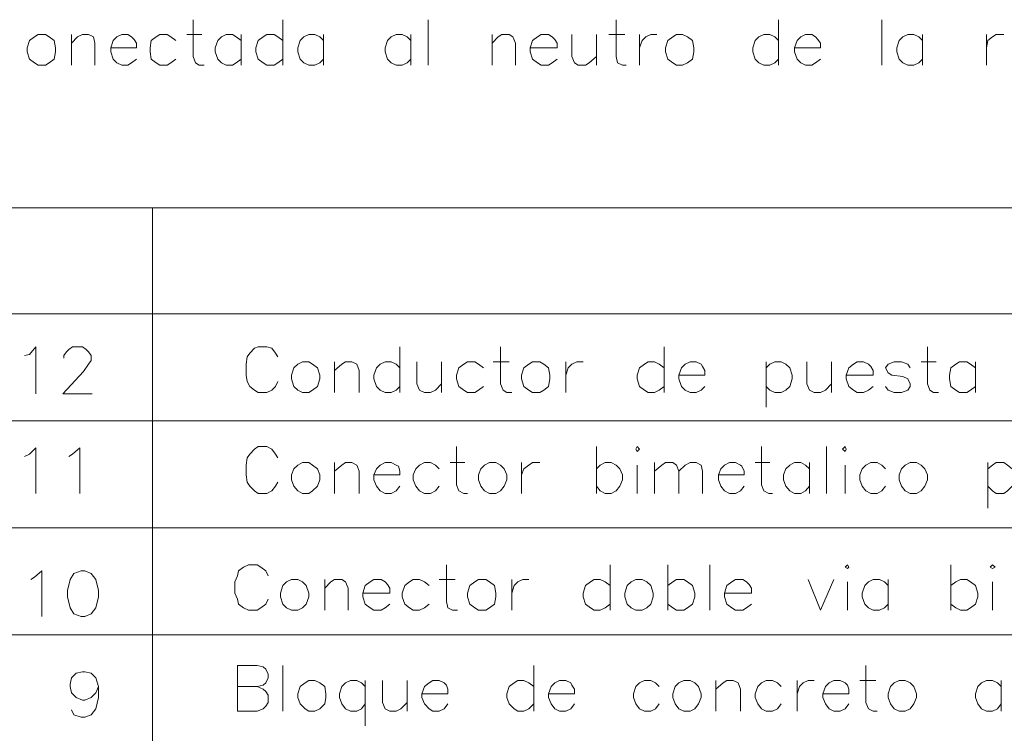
# Model space of a CAD drawing. Header units: millimetres. Extents: x 8 to 202, y 3 to 294.
# Tile 4 of 14: x 41 to 75, y 75 to 100. Entities that reach past the tile are written whole.
import ezdxf

# ---------------------------------------------------------------- set-up
doc = ezdxf.new("R2010")
doc.units = ezdxf.units.MM
doc.layers.add('DGE_CONTORNOS', color=7, linetype='Continuous', lineweight=0)

msp = doc.modelspace()

# ---------------------------------------------------------------- linework, layer by layer
at = {"layer": 'DGE_CONTORNOS', "lineweight": 13}
for points in [[(47.0323, 99.935), (47.0323, 98.665), (47.117, 98.4534), (47.244, 98.3687), (47.4133, 98.3687)], [(50.1227, 99.935), (50.1227, 98.3687)], [(55.118, 99.935), (55.118, 98.3687)], [(61.595, 99.935), (61.595, 98.665), (61.6373, 98.4534), (61.8067, 98.3687), (61.9337, 98.3687)], [(67.183, 99.935), (67.183, 98.3687)], [(70.739, 99.935), (70.739, 98.3687)], [(41.6983, 99.427), (41.5713, 99.3423), (41.402, 99.2153), (41.3173, 98.9614), (41.3173, 98.8344), (41.402, 98.5804), (41.5713, 98.4534), (41.6983, 98.3687), (41.9523, 98.3687), (42.0793, 98.4534), (42.2487, 98.5804), (42.291, 98.8344), (42.291, 98.9614), (42.2487, 99.2153), (42.0793, 99.3423), (41.9523, 99.427), (41.6983, 99.427)], [(42.8413, 99.427), (42.8413, 98.3687)], [(42.8413, 99.1307), (43.053, 99.3423), (43.2223, 99.427), (43.434, 99.427), (43.6033, 99.3423), (43.6457, 99.1307), (43.6457, 98.3687)], [(44.196, 98.9614), (45.085, 98.9614), (45.085, 99.1307), (45.0003, 99.2577), (44.9157, 99.3423), (44.7887, 99.427), (44.577, 99.427), (44.4077, 99.3423), (44.2807, 99.2153), (44.196, 98.9614), (44.196, 98.8344), (44.2807, 98.5804), (44.4077, 98.4534), (44.577, 98.3687), (44.7887, 98.3687), (44.9157, 98.4534), (45.085, 98.5804)], [(46.4397, 99.2153), (46.2703, 99.3423), (46.1433, 99.427), (45.8893, 99.427), (45.7623, 99.3423), (45.593, 99.2153), (45.5507, 98.9614), (45.5507, 98.8344), (45.593, 98.5804), (45.7623, 98.4534), (45.8893, 98.3687), (46.1433, 98.3687), (46.2703, 98.4534), (46.4397, 98.5804)], [(46.8207, 99.427), (47.3287, 99.427)], [(48.6833, 99.2153), (48.514, 99.3423), (48.387, 99.427), (48.1753, 99.427), (48.006, 99.3423), (47.879, 99.2153), (47.7943, 98.9614), (47.7943, 98.8344), (47.879, 98.5804), (48.006, 98.4534), (48.1753, 98.3687), (48.387, 98.3687), (48.514, 98.4534), (48.6833, 98.5804)], [(48.6833, 99.427), (48.6833, 98.3687)], [(50.1227, 99.2153), (49.9533, 99.3423), (49.8263, 99.427), (49.5723, 99.427), (49.4453, 99.3423), (49.276, 99.2153), (49.1913, 98.9614), (49.1913, 98.8344), (49.276, 98.5804), (49.4453, 98.4534), (49.5723, 98.3687), (49.8263, 98.3687), (49.9533, 98.4534), (50.1227, 98.5804)], [(51.5197, 99.2153), (51.3927, 99.3423), (51.2233, 99.427), (51.0117, 99.427), (50.8423, 99.3423), (50.7153, 99.2153), (50.6307, 98.9614), (50.6307, 98.8344), (50.7153, 98.5804), (50.8423, 98.4534), (51.0117, 98.3687), (51.2233, 98.3687), (51.3927, 98.4534), (51.5197, 98.5804)], [(51.5197, 99.427), (51.5197, 98.3687)], [(54.5253, 99.2153), (54.3983, 99.3423), (54.229, 99.427), (54.0173, 99.427), (53.848, 99.3423), (53.721, 99.2153), (53.6363, 98.9614), (53.6363, 98.8344), (53.721, 98.5804), (53.848, 98.4534), (54.0173, 98.3687), (54.229, 98.3687), (54.3983, 98.4534), (54.5253, 98.5804)], [(54.5253, 99.427), (54.5253, 98.3687)], [(57.3193, 99.427), (57.3193, 98.3687)], [(57.3193, 99.1307), (57.531, 99.3423), (57.658, 99.427), (57.912, 99.427), (58.039, 99.3423), (58.1237, 99.1307), (58.1237, 98.3687)], [(58.6317, 98.9614), (59.563, 98.9614), (59.563, 99.1307), (59.4783, 99.2577), (59.3937, 99.3423), (59.2667, 99.427), (59.0127, 99.427), (58.8857, 99.3423), (58.7163, 99.2153), (58.6317, 98.9614), (58.6317, 98.8344), (58.7163, 98.5804), (58.8857, 98.4534), (59.0127, 98.3687), (59.2667, 98.3687), (59.3937, 98.4534), (59.563, 98.5804)], [(60.071, 99.427), (60.071, 98.665), (60.1557, 98.4534), (60.2827, 98.3687), (60.5367, 98.3687), (60.6637, 98.4534), (60.9177, 98.665)], [(60.9177, 99.427), (60.9177, 98.3687)], [(61.341, 99.427), (61.8913, 99.427)], [(62.3993, 99.427), (62.3993, 98.3687)], [(62.3993, 98.9614), (62.484, 99.2153), (62.611, 99.3423), (62.7803, 99.427), (62.992, 99.427)], [(63.6693, 99.427), (63.5423, 99.3423), (63.373, 99.2153), (63.2883, 98.9614), (63.2883, 98.8344), (63.373, 98.5804), (63.5423, 98.4534), (63.6693, 98.3687), (63.881, 98.3687), (64.0503, 98.4534), (64.2197, 98.5804), (64.262, 98.8344), (64.262, 98.9614), (64.2197, 99.2153), (64.0503, 99.3423), (63.881, 99.427), (63.6693, 99.427)], [(67.183, 99.2153), (67.056, 99.3423), (66.8867, 99.427), (66.675, 99.427), (66.5057, 99.3423), (66.3787, 99.2153), (66.294, 98.9614), (66.294, 98.8344), (66.3787, 98.5804), (66.5057, 98.4534), (66.675, 98.3687), (66.8867, 98.3687), (67.056, 98.4534), (67.183, 98.5804)], [(67.7333, 98.9614), (68.6223, 98.9614), (68.6223, 99.1307), (68.5377, 99.2577), (68.453, 99.3423), (68.326, 99.427), (68.1143, 99.427), (67.945, 99.3423), (67.818, 99.2153), (67.7333, 98.9614), (67.7333, 98.8344), (67.818, 98.5804), (67.945, 98.4534), (68.1143, 98.3687), (68.326, 98.3687), (68.453, 98.4534), (68.6223, 98.5804)], [(72.136, 99.2153), (72.009, 99.3423), (71.8397, 99.427), (71.628, 99.427), (71.4587, 99.3423), (71.3317, 99.2153), (71.247, 98.9614), (71.247, 98.8344), (71.3317, 98.5804), (71.4587, 98.4534), (71.628, 98.3687), (71.8397, 98.3687), (72.009, 98.4534), (72.136, 98.5804)], [(72.136, 99.427), (72.136, 98.3687)], [(74.3373, 99.427), (74.3373, 98.3687)], [(74.3373, 98.9614), (74.3797, 99.2153), (74.549, 99.3423), (74.676, 99.427), (74.93, 99.427)], [(41.2327, 88.378), (41.402, 88.4204), (41.6137, 88.6743), (41.6137, 87.0657)], [(42.5873, 88.2934), (42.5873, 88.378), (42.672, 88.505), (42.7567, 88.5897), (42.8837, 88.6743), (43.2223, 88.6743), (43.3493, 88.5897), (43.434, 88.505), (43.5187, 88.378), (43.5187, 88.2087), (43.434, 88.0817), (43.2647, 87.8277), (42.545, 87.0657), (43.561, 87.0657)], [(49.9533, 88.3357), (49.8687, 88.4627), (49.7417, 88.632), (49.5723, 88.6743), (49.276, 88.6743), (49.149, 88.632), (48.9797, 88.4627), (48.895, 88.3357), (48.8527, 88.0817), (48.8527, 87.7007), (48.895, 87.489), (48.9797, 87.3197), (49.149, 87.1927), (49.276, 87.108), (49.5723, 87.108), (49.7417, 87.1927), (49.8687, 87.3197), (49.9533, 87.489)], [(54.1443, 88.6743), (54.1443, 87.108)], [(57.6157, 88.6743), (57.6157, 87.4044), (57.7003, 87.1927), (57.8273, 87.108), (57.9967, 87.108)], [(63.246, 88.6743), (63.246, 87.108)], [(72.3053, 88.6743), (72.3053, 87.4044), (72.39, 87.1927), (72.517, 87.108), (72.6863, 87.108)], [(50.8, 88.1664), (50.6307, 88.0817), (50.5037, 87.9547), (50.419, 87.7007), (50.419, 87.5737), (50.5037, 87.3197), (50.6307, 87.1927), (50.8, 87.108), (51.0117, 87.108), (51.1387, 87.1927), (51.308, 87.3197), (51.3927, 87.5737), (51.3927, 87.7007), (51.308, 87.9547), (51.1387, 88.0817), (51.0117, 88.1664), (50.8, 88.1664)], [(51.9007, 88.1664), (51.9007, 87.108)], [(51.9007, 87.87), (52.1547, 88.0817), (52.2817, 88.1664), (52.4933, 88.1664), (52.6627, 88.0817), (52.7473, 87.87), (52.7473, 87.108)], [(54.1443, 87.9547), (54.0173, 88.0817), (53.848, 88.1664), (53.6363, 88.1664), (53.467, 88.0817), (53.34, 87.9547), (53.2553, 87.7007), (53.2553, 87.5737), (53.34, 87.3197), (53.467, 87.1927), (53.6363, 87.108), (53.848, 87.108), (54.0173, 87.1927), (54.1443, 87.3197)], [(54.737, 88.1664), (54.737, 87.4044), (54.8217, 87.1927), (54.991, 87.108), (55.2027, 87.108), (55.372, 87.1927), (55.5837, 87.4044)], [(55.5837, 88.1664), (55.5837, 87.108)], [(57.023, 87.9547), (56.8537, 88.0817), (56.7267, 88.1664), (56.4727, 88.1664), (56.3457, 88.0817), (56.1763, 87.9547), (56.0917, 87.7007), (56.0917, 87.5737), (56.1763, 87.3197), (56.3457, 87.1927), (56.4727, 87.108), (56.7267, 87.108), (56.8537, 87.1927), (57.023, 87.3197)], [(57.3617, 88.1664), (57.912, 88.1664)], [(58.7163, 88.1664), (58.5893, 88.0817), (58.42, 87.9547), (58.3353, 87.7007), (58.3353, 87.5737), (58.42, 87.3197), (58.5893, 87.1927), (58.7163, 87.108), (58.9703, 87.108), (59.0973, 87.1927), (59.2667, 87.3197), (59.309, 87.5737), (59.309, 87.7007), (59.2667, 87.9547), (59.0973, 88.0817), (58.9703, 88.1664), (58.7163, 88.1664)], [(59.8593, 88.1664), (59.8593, 87.108)], [(59.8593, 87.7007), (59.944, 87.9547), (60.071, 88.0817), (60.2403, 88.1664), (60.452, 88.1664)], [(63.246, 87.9547), (63.0767, 88.0817), (62.9073, 88.1664), (62.6957, 88.1664), (62.5687, 88.0817), (62.3993, 87.9547), (62.3147, 87.7007), (62.3147, 87.5737), (62.3993, 87.3197), (62.5687, 87.1927), (62.6957, 87.108), (62.9073, 87.108), (63.0767, 87.1927), (63.246, 87.3197)], [(63.754, 87.7007), (64.643, 87.7007), (64.643, 87.87), (64.5583, 87.997), (64.516, 88.0817), (64.3467, 88.1664), (64.135, 88.1664), (63.9657, 88.0817), (63.8387, 87.9547), (63.754, 87.7007), (63.754, 87.5737), (63.8387, 87.3197), (63.9657, 87.1927), (64.135, 87.108), (64.3467, 87.108), (64.516, 87.1927), (64.643, 87.3197)], [(66.7597, 88.1664), (66.7597, 86.6)], [(66.7597, 87.9547), (66.8867, 88.0817), (67.056, 88.1664), (67.2677, 88.1664), (67.437, 88.0817), (67.564, 87.9547), (67.6487, 87.7007), (67.6487, 87.5737), (67.564, 87.3197), (67.437, 87.1927), (67.2677, 87.108), (67.056, 87.108), (66.8867, 87.1927), (66.7597, 87.3197)], [(68.1567, 88.1664), (68.1567, 87.4044), (68.2413, 87.1927), (68.4107, 87.108), (68.6223, 87.108), (68.7917, 87.1927), (69.0033, 87.4044)], [(69.0033, 88.1664), (69.0033, 87.108)], [(69.5113, 87.7007), (70.4427, 87.7007), (70.4427, 87.87), (70.358, 87.997), (70.2733, 88.0817), (70.104, 88.1664), (69.8923, 88.1664), (69.7653, 88.0817), (69.596, 87.9547), (69.5113, 87.7007), (69.5113, 87.5737), (69.596, 87.3197), (69.7653, 87.1927), (69.8923, 87.108), (70.104, 87.108), (70.2733, 87.1927), (70.4427, 87.3197)], [(71.7127, 87.9547), (71.628, 88.0817), (71.4163, 88.1664), (71.1623, 88.1664), (70.9507, 88.0817), (70.866, 87.9547), (70.9507, 87.7854), (71.0777, 87.7007), (71.4587, 87.6584), (71.628, 87.5737), (71.7127, 87.4044), (71.7127, 87.3197), (71.628, 87.1927), (71.4163, 87.108), (71.1623, 87.108), (70.9507, 87.1927), (70.866, 87.3197)], [(72.0937, 88.1664), (72.6017, 88.1664)], [(73.9563, 87.9547), (73.787, 88.0817), (73.66, 88.1664), (73.406, 88.1664), (73.279, 88.0817), (73.1097, 87.9547), (73.0673, 87.7007), (73.0673, 87.5737), (73.1097, 87.3197), (73.279, 87.1927), (73.406, 87.108), (73.66, 87.108), (73.787, 87.1927), (73.9563, 87.3197)], [(73.9563, 88.1664), (73.9563, 87.108)], [(41.2327, 84.9067), (41.402, 84.9914), (41.6137, 85.203), (41.6137, 83.6367)], [(42.7567, 84.9067), (42.8837, 84.9914), (43.1377, 85.203), (43.1377, 83.6367)], [(49.9533, 84.8644), (49.8687, 84.9914), (49.7417, 85.1607), (49.5723, 85.2454), (49.276, 85.2454), (49.149, 85.1607), (48.9797, 84.9914), (48.895, 84.8644), (48.8527, 84.6104), (48.8527, 84.2717), (48.895, 84.0177), (48.9797, 83.8907), (49.149, 83.7214), (49.276, 83.6367), (49.5723, 83.6367), (49.7417, 83.7214), (49.8687, 83.8907), (49.9533, 84.0177)], [(56.0917, 85.2454), (56.0917, 83.933), (56.1763, 83.7214), (56.3457, 83.6367), (56.4727, 83.6367)], [(60.9177, 85.2454), (60.9177, 83.6367)], [(62.2723, 85.1607), (62.3147, 85.2454), (62.3993, 85.1607), (62.3147, 85.076), (62.2723, 85.1607)], [(66.5903, 85.2454), (66.5903, 83.933), (66.675, 83.7214), (66.8443, 83.6367), (66.9713, 83.6367)], [(68.834, 85.2454), (68.834, 83.6367)], [(69.3843, 85.1607), (69.469, 85.2454), (69.5113, 85.1607), (69.469, 85.076), (69.3843, 85.1607)], [(50.8, 84.695), (50.6307, 84.6104), (50.5037, 84.4834), (50.419, 84.2717), (50.419, 84.1024), (50.5037, 83.8907), (50.6307, 83.7214), (50.8, 83.6367), (51.0117, 83.6367), (51.1387, 83.7214), (51.308, 83.8907), (51.3927, 84.1024), (51.3927, 84.2717), (51.308, 84.4834), (51.1387, 84.6104), (51.0117, 84.695), (50.8, 84.695)], [(51.9007, 84.695), (51.9007, 83.6367)], [(51.9007, 84.3987), (52.1547, 84.6104), (52.2817, 84.695), (52.4933, 84.695), (52.6627, 84.6104), (52.7473, 84.3987), (52.7473, 83.6367)], [(53.2553, 84.2717), (54.1443, 84.2717), (54.1443, 84.3987), (54.102, 84.568), (54.0173, 84.6104), (53.848, 84.695), (53.6363, 84.695), (53.467, 84.6104), (53.34, 84.4834), (53.2553, 84.2717), (53.2553, 84.1024), (53.34, 83.8907), (53.467, 83.7214), (53.6363, 83.6367), (53.848, 83.6367), (54.0173, 83.7214), (54.1443, 83.8907)], [(55.499, 84.4834), (55.372, 84.6104), (55.2027, 84.695), (54.991, 84.695), (54.8217, 84.6104), (54.6947, 84.4834), (54.61, 84.2717), (54.61, 84.1024), (54.6947, 83.8907), (54.8217, 83.7214), (54.991, 83.6367), (55.2027, 83.6367), (55.372, 83.7214), (55.499, 83.8907)], [(55.88, 84.695), (56.388, 84.695)], [(57.2347, 84.695), (57.0653, 84.6104), (56.9383, 84.4834), (56.8537, 84.2717), (56.8537, 84.1024), (56.9383, 83.8907), (57.0653, 83.7214), (57.2347, 83.6367), (57.4463, 83.6367), (57.6157, 83.7214), (57.7427, 83.8907), (57.8273, 84.1024), (57.8273, 84.2717), (57.7427, 84.4834), (57.6157, 84.6104), (57.4463, 84.695), (57.2347, 84.695)], [(58.3353, 84.695), (58.3353, 83.6367)], [(58.3353, 84.2717), (58.42, 84.4834), (58.5893, 84.6104), (58.7163, 84.695), (58.9703, 84.695)], [(60.9177, 84.4834), (61.0447, 84.6104), (61.214, 84.695), (61.4257, 84.695), (61.595, 84.6104), (61.722, 84.4834), (61.8067, 84.2717), (61.8067, 84.1024), (61.722, 83.8907), (61.595, 83.7214), (61.4257, 83.6367), (61.214, 83.6367), (61.0447, 83.7214), (60.9177, 83.8907)], [(62.3147, 84.6104), (62.3147, 83.6367)], [(62.9073, 84.695), (62.9073, 83.6367)], [(62.9073, 84.3987), (63.1613, 84.6104), (63.2883, 84.695), (63.5423, 84.695), (63.6693, 84.6104), (63.754, 84.3987), (63.754, 83.6367)], [(63.754, 84.3987), (63.9657, 84.6104), (64.135, 84.695), (64.3467, 84.695), (64.516, 84.6104), (64.5583, 84.3987), (64.5583, 83.6367)], [(65.1087, 84.2717), (65.9977, 84.2717), (65.9977, 84.3987), (65.913, 84.568), (65.8707, 84.6104), (65.7013, 84.695), (65.4897, 84.695), (65.3203, 84.6104), (65.1933, 84.4834), (65.1087, 84.2717), (65.1087, 84.1024), (65.1933, 83.8907), (65.3203, 83.7214), (65.4897, 83.6367), (65.7013, 83.6367), (65.8707, 83.7214), (65.9977, 83.8907)], [(66.3787, 84.695), (66.8867, 84.695)], [(68.2413, 84.4834), (68.1143, 84.6104), (67.945, 84.695), (67.7333, 84.695), (67.564, 84.6104), (67.437, 84.4834), (67.3523, 84.2717), (67.3523, 84.1024), (67.437, 83.8907), (67.564, 83.7214), (67.7333, 83.6367), (67.945, 83.6367), (68.1143, 83.7214), (68.2413, 83.8907)], [(68.2413, 84.695), (68.2413, 83.6367)], [(69.469, 84.6104), (69.469, 83.6367)], [(70.866, 84.4834), (70.739, 84.6104), (70.5697, 84.695), (70.358, 84.695), (70.1887, 84.6104), (70.0617, 84.4834), (69.977, 84.2717), (69.977, 84.1024), (70.0617, 83.8907), (70.1887, 83.7214), (70.358, 83.6367), (70.5697, 83.6367), (70.739, 83.7214), (70.866, 83.8907)], [(71.7127, 84.695), (71.5433, 84.6104), (71.4163, 84.4834), (71.3317, 84.2717), (71.3317, 84.1024), (71.4163, 83.8907), (71.5433, 83.7214), (71.7127, 83.6367), (71.9243, 83.6367), (72.0937, 83.7214), (72.2207, 83.8907), (72.3053, 84.1024), (72.3053, 84.2717), (72.2207, 84.4834), (72.0937, 84.6104), (71.9243, 84.695), (71.7127, 84.695)], [(74.3797, 84.695), (74.3797, 83.1287)], [(74.3797, 84.4834), (74.549, 84.6104), (74.676, 84.695), (74.93, 84.695), (75.057, 84.6104), (75.2263, 84.4834), (75.311, 84.2717), (75.311, 84.1024), (75.2263, 83.8907), (75.057, 83.7214), (74.93, 83.6367), (74.676, 83.6367), (74.549, 83.7214), (74.3797, 83.8907)], [(49.6147, 80.8004), (49.53, 80.9697), (49.3607, 81.0967), (49.2337, 81.1814), (48.9373, 81.1814), (48.768, 81.0967), (48.5987, 80.9697), (48.5563, 80.8004), (48.4717, 80.5887), (48.4717, 80.2077), (48.5563, 79.996), (48.5987, 79.8267), (48.768, 79.6997), (48.9373, 79.615), (49.2337, 79.615), (49.3607, 79.6997), (49.53, 79.8267), (49.6147, 79.996)], [(55.753, 81.1814), (55.753, 79.9114), (55.7953, 79.6997), (55.9647, 79.615), (56.134, 79.615)], [(61.3833, 81.1814), (61.3833, 79.615)], [(63.373, 81.1814), (63.373, 79.615)], [(64.8123, 81.1814), (64.8123, 79.615)], [(69.469, 81.0967), (69.5537, 81.1814), (69.596, 81.0967), (69.5537, 81.0544), (69.469, 81.0967)], [(73.1097, 81.1814), (73.1097, 79.615)], [(74.4643, 81.0967), (74.549, 81.1814), (74.6337, 81.0967), (74.549, 81.0544), (74.4643, 81.0967)], [(41.4443, 80.6734), (41.5713, 80.758), (41.8253, 80.9697), (41.8253, 79.4034)], [(43.18, 80.9697), (42.926, 80.885), (42.799, 80.6734), (42.7143, 80.2924), (42.7143, 80.0807), (42.799, 79.6997), (42.926, 79.488), (43.18, 79.4034), (43.307, 79.4034), (43.5187, 79.488), (43.688, 79.6997), (43.7727, 80.0807), (43.7727, 80.2924), (43.688, 80.6734), (43.5187, 80.885), (43.307, 80.9697), (43.18, 80.9697)], [(50.419, 80.6734), (50.2497, 80.5887), (50.1227, 80.4617), (50.038, 80.2077), (50.038, 80.0807), (50.1227, 79.8267), (50.2497, 79.6997), (50.419, 79.615), (50.6307, 79.615), (50.8, 79.6997), (50.927, 79.8267), (51.0117, 80.0807), (51.0117, 80.2077), (50.927, 80.4617), (50.8, 80.5887), (50.6307, 80.6734), (50.419, 80.6734)], [(51.562, 80.6734), (51.562, 79.615)], [(51.562, 80.377), (51.7737, 80.5887), (51.9007, 80.6734), (52.1547, 80.6734), (52.2817, 80.5887), (52.3663, 80.377), (52.3663, 79.615)], [(52.8743, 80.2077), (53.8057, 80.2077), (53.8057, 80.377), (53.721, 80.504), (53.6363, 80.5887), (53.5093, 80.6734), (53.2553, 80.6734), (53.1283, 80.5887), (52.959, 80.4617), (52.8743, 80.2077), (52.8743, 80.0807), (52.959, 79.8267), (53.1283, 79.6997), (53.2553, 79.615), (53.5093, 79.615), (53.6363, 79.6997), (53.8057, 79.8267)], [(55.1603, 80.4617), (54.991, 80.5887), (54.8217, 80.6734), (54.61, 80.6734), (54.483, 80.5887), (54.3137, 80.4617), (54.229, 80.2077), (54.229, 80.0807), (54.3137, 79.8267), (54.483, 79.6997), (54.61, 79.615), (54.8217, 79.615), (54.991, 79.6997), (55.1603, 79.8267)], [(55.499, 80.6734), (56.0493, 80.6734)], [(56.8537, 80.6734), (56.7267, 80.5887), (56.5573, 80.4617), (56.4727, 80.2077), (56.4727, 80.0807), (56.5573, 79.8267), (56.7267, 79.6997), (56.8537, 79.615), (57.1077, 79.615), (57.2347, 79.6997), (57.404, 79.8267), (57.4463, 80.0807), (57.4463, 80.2077), (57.404, 80.4617), (57.2347, 80.5887), (57.1077, 80.6734), (56.8537, 80.6734)], [(57.9967, 80.6734), (57.9967, 79.615)], [(57.9967, 80.2077), (58.0813, 80.4617), (58.2083, 80.5887), (58.3777, 80.6734), (58.5893, 80.6734)], [(61.3833, 80.4617), (61.214, 80.5887), (61.0447, 80.6734), (60.833, 80.6734), (60.706, 80.5887), (60.5367, 80.4617), (60.452, 80.2077), (60.452, 80.0807), (60.5367, 79.8267), (60.706, 79.6997), (60.833, 79.615), (61.0447, 79.615), (61.214, 79.6997), (61.3833, 79.8267)], [(62.2723, 80.6734), (62.103, 80.5887), (61.976, 80.4617), (61.8913, 80.2077), (61.8913, 80.0807), (61.976, 79.8267), (62.103, 79.6997), (62.2723, 79.615), (62.484, 79.615), (62.6533, 79.6997), (62.7803, 79.8267), (62.865, 80.0807), (62.865, 80.2077), (62.7803, 80.4617), (62.6533, 80.5887), (62.484, 80.6734), (62.2723, 80.6734)], [(63.373, 80.4617), (63.5423, 80.5887), (63.6693, 80.6734), (63.9233, 80.6734), (64.0503, 80.5887), (64.2197, 80.4617), (64.3043, 80.2077), (64.3043, 80.0807), (64.2197, 79.8267), (64.0503, 79.6997), (63.9233, 79.615), (63.6693, 79.615), (63.5423, 79.6997), (63.373, 79.8267)], [(65.3203, 80.2077), (66.2517, 80.2077), (66.2517, 80.377), (66.167, 80.504), (66.0823, 80.5887), (65.9553, 80.6734), (65.7013, 80.6734), (65.5743, 80.5887), (65.405, 80.4617), (65.3203, 80.2077), (65.3203, 80.0807), (65.405, 79.8267), (65.5743, 79.6997), (65.7013, 79.615), (65.9553, 79.615), (66.0823, 79.6997), (66.2517, 79.8267)], [(68.199, 80.6734), (68.6223, 79.615), (69.088, 80.6734)], [(70.9507, 80.4617), (70.8237, 80.5887), (70.6543, 80.6734), (70.4427, 80.6734), (70.2733, 80.5887), (70.1463, 80.4617), (70.0617, 80.2077), (70.0617, 80.0807), (70.1463, 79.8267), (70.2733, 79.6997), (70.4427, 79.615), (70.6543, 79.615), (70.8237, 79.6997), (70.9507, 79.8267)], [(70.9507, 80.6734), (70.9507, 79.615)], [(73.1097, 80.4617), (73.279, 80.5887), (73.4483, 80.6734), (73.66, 80.6734), (73.787, 80.5887), (73.9563, 80.4617), (74.041, 80.2077), (74.041, 80.0807), (73.9563, 79.8267), (73.787, 79.6997), (73.66, 79.615), (73.4483, 79.615), (73.279, 79.6997), (73.1097, 79.8267)], [(69.5537, 80.5887), (69.5537, 79.615)], [(74.549, 80.5887), (74.549, 79.615)], [(48.5563, 76.1437), (48.5563, 77.71), (49.2337, 77.71), (49.4453, 77.6677), (49.53, 77.583), (49.6147, 77.4137), (49.6147, 77.2867), (49.53, 77.1174), (49.4453, 77.0327), (49.2337, 76.9904), (48.5563, 76.9904)], [(50.1227, 77.71), (50.1227, 76.1437)], [(58.7587, 77.71), (58.7587, 76.1437)], [(70.1887, 77.71), (70.1887, 76.44), (70.2733, 76.2284), (70.4427, 76.1437), (70.5697, 76.1437)], [(43.7727, 76.9904), (43.688, 76.7787), (43.5187, 76.6094), (43.307, 76.5247), (43.2223, 76.5247), (43.0107, 76.6094), (42.8413, 76.7787), (42.799, 76.9904), (42.799, 77.075), (42.8413, 77.2867), (43.0107, 77.456), (43.2223, 77.4984), (43.307, 77.4984), (43.5187, 77.456), (43.688, 77.2867), (43.7727, 76.9904), (43.7727, 76.6094), (43.688, 76.2284), (43.5187, 76.0167), (43.307, 75.932), (43.18, 75.932), (42.926, 76.0167), (42.8413, 76.186)], [(49.2337, 76.9904), (49.4453, 76.9057), (49.53, 76.821), (49.6147, 76.694), (49.6147, 76.44), (49.53, 76.313), (49.4453, 76.2284), (49.2337, 76.1437), (48.5563, 76.1437)], [(51.0117, 77.202), (50.8847, 77.1174), (50.7153, 76.9904), (50.6307, 76.7364), (50.6307, 76.6094), (50.7153, 76.3977), (50.8847, 76.2284), (51.0117, 76.1437), (51.2233, 76.1437), (51.3927, 76.2284), (51.562, 76.3977), (51.6043, 76.6094), (51.6043, 76.7364), (51.562, 76.9904), (51.3927, 77.1174), (51.2233, 77.202), (51.0117, 77.202)], [(52.959, 76.9904), (52.832, 77.1174), (52.6627, 77.202), (52.451, 77.202), (52.2817, 77.1174), (52.1547, 76.9904), (52.07, 76.7364), (52.07, 76.6094), (52.1547, 76.3977), (52.2817, 76.2284), (52.451, 76.1437), (52.6627, 76.1437), (52.832, 76.2284), (52.959, 76.3977)], [(52.959, 77.202), (52.959, 75.6357)], [(53.5517, 77.202), (53.5517, 76.44), (53.6363, 76.2284), (53.8057, 76.1437), (54.0173, 76.1437), (54.1867, 76.2284), (54.3983, 76.44)], [(54.3983, 77.202), (54.3983, 76.1437)], [(54.9063, 76.7364), (55.7953, 76.7364), (55.7953, 76.9057), (55.753, 77.0327), (55.6683, 77.1174), (55.499, 77.202), (55.2873, 77.202), (55.1603, 77.1174), (54.991, 76.9904), (54.9063, 76.7364), (54.9063, 76.6094), (54.991, 76.3977), (55.1603, 76.2284), (55.2873, 76.1437), (55.499, 76.1437), (55.6683, 76.2284), (55.7953, 76.3977)], [(58.7587, 76.9904), (58.5893, 77.1174), (58.42, 77.202), (58.2083, 77.202), (58.0813, 77.1174), (57.912, 76.9904), (57.8273, 76.7364), (57.8273, 76.6094), (57.912, 76.3977), (58.0813, 76.2284), (58.2083, 76.1437), (58.42, 76.1437), (58.5893, 76.2284), (58.7587, 76.3977)], [(59.2667, 76.7364), (60.1557, 76.7364), (60.1557, 76.9057), (60.071, 77.0327), (60.0287, 77.1174), (59.8593, 77.202), (59.6477, 77.202), (59.4783, 77.1174), (59.3513, 76.9904), (59.2667, 76.7364), (59.2667, 76.6094), (59.3513, 76.3977), (59.4783, 76.2284), (59.6477, 76.1437), (59.8593, 76.1437), (60.0287, 76.2284), (60.1557, 76.3977)], [(63.0767, 76.9904), (62.9497, 77.1174), (62.7803, 77.202), (62.5687, 77.202), (62.3993, 77.1174), (62.2723, 76.9904), (62.1877, 76.7364), (62.1877, 76.6094), (62.2723, 76.3977), (62.3993, 76.2284), (62.5687, 76.1437), (62.7803, 76.1437), (62.9497, 76.2284), (63.0767, 76.3977)], [(63.9233, 77.202), (63.754, 77.1174), (63.627, 76.9904), (63.5423, 76.7364), (63.5423, 76.6094), (63.627, 76.3977), (63.754, 76.2284), (63.9233, 76.1437), (64.135, 76.1437), (64.3043, 76.2284), (64.4313, 76.3977), (64.516, 76.6094), (64.516, 76.7364), (64.4313, 76.9904), (64.3043, 77.1174), (64.135, 77.202), (63.9233, 77.202)], [(65.024, 77.202), (65.024, 76.1437)], [(65.024, 76.9057), (65.278, 77.1174), (65.405, 77.202), (65.6167, 77.202), (65.786, 77.1174), (65.8707, 76.9057), (65.8707, 76.1437)], [(67.2677, 76.9904), (67.1407, 77.1174), (66.9713, 77.202), (66.7597, 77.202), (66.5903, 77.1174), (66.4633, 76.9904), (66.3787, 76.7364), (66.3787, 76.6094), (66.4633, 76.3977), (66.5903, 76.2284), (66.7597, 76.1437), (66.9713, 76.1437), (67.1407, 76.2284), (67.2677, 76.3977)], [(67.818, 77.202), (67.818, 76.1437)], [(67.818, 76.7364), (67.9027, 76.9904), (68.0297, 77.1174), (68.199, 77.202), (68.4107, 77.202)], [(68.707, 76.7364), (69.596, 76.7364), (69.596, 76.9057), (69.5537, 77.0327), (69.469, 77.1174), (69.2997, 77.202), (69.088, 77.202), (68.9187, 77.1174), (68.7917, 76.9904), (68.707, 76.7364), (68.707, 76.6094), (68.7917, 76.3977), (68.9187, 76.2284), (69.088, 76.1437), (69.2997, 76.1437), (69.469, 76.2284), (69.596, 76.3977)], [(69.977, 77.202), (70.5273, 77.202)], [(71.3317, 77.202), (71.1623, 77.1174), (71.0353, 76.9904), (70.9507, 76.7364), (70.9507, 76.6094), (71.0353, 76.3977), (71.1623, 76.2284), (71.3317, 76.1437), (71.5433, 76.1437), (71.7127, 76.2284), (71.8397, 76.3977), (71.9243, 76.6094), (71.9243, 76.7364), (71.8397, 76.9904), (71.7127, 77.1174), (71.5433, 77.202), (71.3317, 77.202)], [(74.8453, 76.9904), (74.7183, 77.1174), (74.549, 77.202), (74.3373, 77.202), (74.168, 77.1174), (74.041, 76.9904), (73.9563, 76.7364), (73.9563, 76.6094), (74.041, 76.3977), (74.168, 76.2284), (74.3373, 76.1437), (74.549, 76.1437), (74.7183, 76.2284), (74.8453, 76.3977)], [(74.8453, 77.202), (74.8453, 76.1437)]]:
    msp.add_lwpolyline(points, dxfattribs=at)
at = {"layer": 'DGE_CONTORNOS', "lineweight": 5}
for points in [[(23.5797, 93.458), (201.9723, 93.458)], [(45.6353, 93.458), (45.6353, 34.6993)], [(23.5797, 89.8174), (201.9723, 89.8174)], [(23.5797, 86.1344), (201.9723, 86.1344)], [(23.5797, 82.4514), (201.9723, 82.4514)], [(23.5797, 78.7684), (201.9723, 78.7684)]]:
    msp.add_lwpolyline(points, dxfattribs=at)

doc.saveas('drawing.dxf')
